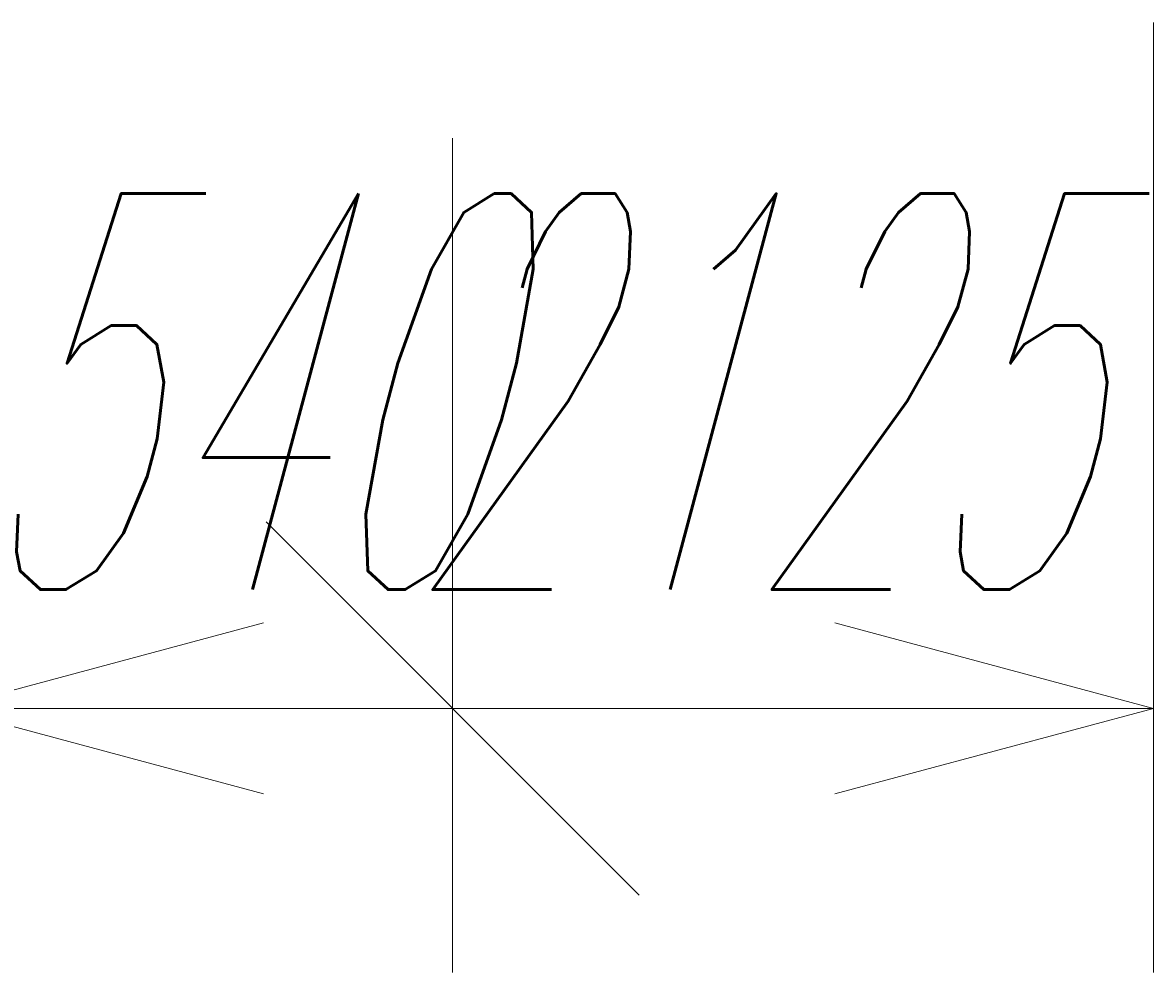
# Model space of a CAD drawing. Extents: x 8365 to 131642, y 1960 to 79602.
# Tile 118 of 121: x 104556 to 107985, y 58390 to 61268. Entities that reach past the tile are written whole.
import ezdxf
from ezdxf.enums import TextEntityAlignment as Align

# ---------------------------------------------------------------- set-up
doc = ezdxf.new("R2010")
doc.units = 0
doc.header["$LTSCALE"] = 100
doc.header["$MEASUREMENT"] = 0
doc.layers.add('1', color=7, linetype='Continuous')
doc.styles.get("Standard").update_dxf_attribs({"font": 'txt', "bigfont": 'bigfont'})
doc.dimstyles.get("Standard").update_dxf_attribs({"dimtxt": 0.18, "dimasz": 0.18, "dimexe": 0.18, "dimexo": 0.0625, "dimgap": 0.09, "dimtad": 0, "dimtih": 1, "dimtoh": 1, "dimdec": 4, "dimzin": 0, "dimdsep": 46, "dimtxsty": 'Standard', "dimcen": 0.09, "dimadec": 0, "dimazin": 0, "dimtfac": 1, "dimtdec": 4, "dimtofl": 0, "dimtmove": 0, "dimatfit": 0, "dimfxl": 1, "dimtolj": 1, "dimtzin": 0, "dimarcsym": 0})

# ---------------------------------------------------------------- blocks, each defined once
blk = doc.blocks.new('*D138')
at = {"layer": '1', "color": 7, "linetype": 'Continuous', "lineweight": 9}
for p, q in [((105860.4, 58390), (105860.4, 60918.2)), ((106426.1, 58624.3), (105294.7, 59755.7)), ((104320.4, 59190), (105286.3, 59448.8)), ((104320.4, 59190), (105860.4, 59190)), ((104320.4, 59190), (105286.3, 58931.2))]:
    blk.add_line(p, q, dxfattribs=at)
at = {"layer": '1', "color": 7, "linetype": 'Continuous', "lineweight": 9, "oblique": 15, "width": 0.5}
blk.add_text('1540', height=1200, dxfattribs=at).set_placement((103890.4, 59190), align=Align.BOTTOM_LEFT)
blk = doc.blocks.new('*D139')
at = {"layer": '1', "color": 7, "linetype": 'Continuous', "lineweight": 9}
for p, q in [((107985.4, 58390), (107985.4, 61268.2)), ((107985.4, 59190), (107019.4, 59448.8)), ((105860.4, 59190), (107985.4, 59190)), ((107985.4, 59190), (107019.4, 58931.2))]:
    blk.add_line(p, q, dxfattribs=at)
at = {"layer": '1', "color": 7, "linetype": 'Continuous', "lineweight": 9, "oblique": 15, "width": 0.5}
blk.add_text('2125', height=1200, dxfattribs=at).set_placement((105722.9, 59190), align=Align.BOTTOM_LEFT)

msp = doc.modelspace()

# ---------------------------------------------------------------- dimensions: what is measured, and where the dimension line sits
at = {"layer": '1', "color": 7, "linetype": 'Continuous', "lineweight": 9}
for base, p1, p2, text, picture, middle in [((105860.38969, 59190), (105860.38969, 59190), (107985.36484, 61268.21399), '2125', '*D139', (106922.87727, 59190)), ((104320.35587, 59190), (104320.35587, 59190), (105860.38969, 60918.15681), '1540', '*D138', (105090.37278, 59190))]:
    dim = msp.add_linear_dim(base=base, p1=p1, p2=p2, text=text, dimstyle='Standard', dxfattribs=at)
    dim.commit()
    dim.dimension.update_dxf_attribs({"geometry": picture, "text_midpoint": middle})

doc.saveas('drawing.dxf')
